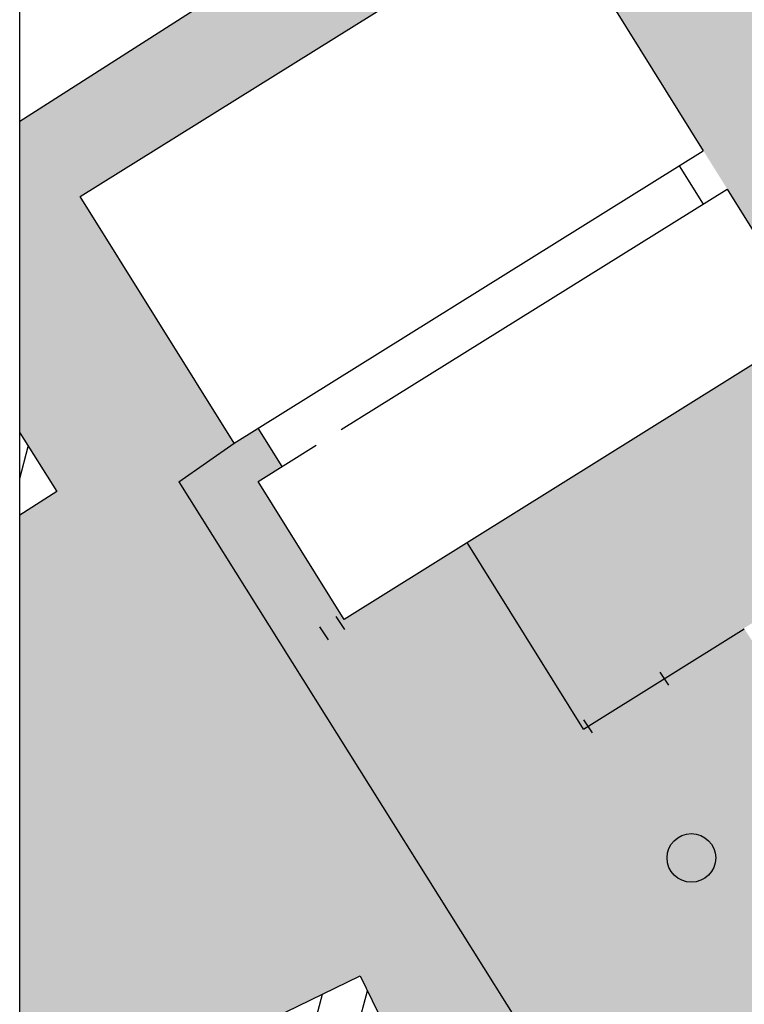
# Model space of a CAD drawing. Header units: inches. Extents: x -85 to 313, y 33 to 297.
# Tile 12 of 14: x 203 to 228, y 188 to 223. Entities that reach past the tile are written whole.
import ezdxf

# ---------------------------------------------------------------- set-up
doc = ezdxf.new("R2010")
doc.units = ezdxf.units.IN
doc.header["$MEASUREMENT"] = 0
doc.layers.add('0_Übersichtsplan', color=7, linetype='Continuous')
doc.layers.add('1_Grundrisse', color=10, linetype='Continuous', lineweight=25)

msp = doc.modelspace()

# ---------------------------------------------------------------- hatches: boundary and pattern name
at = {"layer": '0_Übersichtsplan'}
h = msp.add_hatch(dxfattribs=at)
h.set_pattern_fill('ANSI31', scale=12, angle=30)
h.set_pattern_definition([(74.99999999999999, (0, 0), (-1.448888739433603, 0.3882285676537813), [])])
h.paths.add_polyline_path([(208.1723801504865, 252.0773398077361), (202.8924532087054, 252.0773398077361), (202.8924532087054, 237.6821364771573), (213.1629851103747, 244.1385888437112)])
h.paths.add_polyline_path([(313.4052106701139, 167.0893619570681), (309.381292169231, 165.1352718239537), (312.9784618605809, 157.7278767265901), (313.4052106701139, 157.9351139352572)])
h.paths.add_polyline_path([(307.9869551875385, 167.6124381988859), (292.102123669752, 159.8984667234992), (295.5281324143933, 152.8435311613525), (296.4250881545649, 152.8435311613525), (311.5841248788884, 160.2050431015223)])
h.paths.add_polyline_path([(288.4323765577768, 158.0562960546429), (277.6981014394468, 152.8435311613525), (290.9637927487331, 152.8435311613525)])
h.paths.add_polyline_path([(222.7232378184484, 159.7874453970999), (214.3032123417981, 156.828363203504), (215.7036173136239, 152.8435311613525), (225.1635645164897, 152.8435311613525)])
h.paths.add_polyline_path([(209.750130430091, 157.9717130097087), (202.8924532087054, 155.5616929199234), (202.8924532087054, 152.8435311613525), (211.5523472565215, 152.8435311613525)])
h.paths.add_polyline_path([(207.9991941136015, 171.7937889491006), (202.8924532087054, 169.9991071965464), (202.8924532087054, 164.8837182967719), (209.5992935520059, 167.2407291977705)])
h.paths.add_polyline_path([(222.2935823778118, 168.8153953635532), (220.6934829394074, 173.3684551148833), (209.2254972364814, 169.3382164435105), (210.8255966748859, 164.7851566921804)])
h.paths.add_polyline_path([(216.8414226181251, 183.0789000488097), (205.3734369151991, 179.0486613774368), (206.9735363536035, 174.4956016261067), (218.4415220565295, 178.5258402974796)])
h.paths.add_polyline_path([(216.9921064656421, 184.7688626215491), (214.8839257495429, 189.1100888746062), (203.9494941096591, 183.8001242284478), (206.0576748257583, 179.4588979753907)])
h.paths.add_polyline_path([(243.8339940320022, 160.6649233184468), (231.6809793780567, 156.1295173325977), (232.8867405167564, 152.8435311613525), (246.7697934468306, 152.8435311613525)])
h.paths.add_polyline_path([(202.8924532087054, 208.2315971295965), (202.8924532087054, 205.3373960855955), (204.2032159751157, 206.171307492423)])
h.paths.add_polyline_path([(313.4052106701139, 241.8347161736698), (313.4052106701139, 252.0773398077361), (310.3704319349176, 252.0773398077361), (293.8880236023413, 242.7780238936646), (287.0437366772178, 252.0773398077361), (276.5029260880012, 252.0773398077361), (289.0072751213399, 233.2252053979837, 0.3809753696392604), (295.4597206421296, 231.5284604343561)])
h.paths.add_polyline_path([(313.4052106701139, 231.2120743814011), (297.5183243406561, 221.919372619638), (313.4052106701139, 197.6400873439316), (313.4052106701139, 209.0368517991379), (308.6663957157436, 216.2789908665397), (313.4052106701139, 219.0508615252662)])
h.paths.add_polyline_path([(299.3630147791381, 198.4503936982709), (293.2076833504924, 194.7211849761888), (297.5435079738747, 187.5645896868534), (303.7995044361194, 191.6398226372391)])
h.paths.add_polyline_path([(303.7995044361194, 191.6398226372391), (297.5435079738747, 187.5645896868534), (300.0709993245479, 183.3927805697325), (295.3902161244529, 180.5569271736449), (298.8463325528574, 174.8523545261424), (303.9030123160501, 177.9159449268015), (302.6479252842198, 179.987557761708), (308.9161329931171, 183.7851525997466)])
h.paths.add_polyline_path([(269.6869964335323, 244.0068239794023), (271.8219403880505, 245.3975526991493), (267.470645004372, 252.0773398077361), (258.3384999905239, 252.0773398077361), (247.3432412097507, 244.9148931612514), (252.2796106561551, 237.3369435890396), (259.7734389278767, 242.3905320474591), (291.8303819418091, 193.8867466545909), (293.2076833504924, 194.7211849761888), (299.3630147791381, 198.4503936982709)])
at = {"layer": '0_Übersichtsplan', "true_color": 0xf9a800}
h = msp.add_hatch(color=40, dxfattribs=at)
h.dxf.hatch_style = 1
edge = h.paths.add_edge_path(flags=16)
edge.add_arc((220.986523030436, 231.0259736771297), 0.8561178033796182, 0, 360)
h.paths.add_polyline_path([(214.8839257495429, 189.1100888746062), (216.9921064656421, 184.7688626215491), (206.0576748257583, 179.4588979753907), (203.9494941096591, 183.8001242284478)], flags=16)
h.paths.add_polyline_path([(216.8414226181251, 183.0789000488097), (218.4415220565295, 178.5258402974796), (206.9735363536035, 174.4956016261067), (205.3734369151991, 179.0486613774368)], flags=16)
h.paths.add_polyline_path([(220.6934829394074, 173.3684551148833), (222.2935823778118, 168.8153953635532), (210.8255966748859, 164.7851566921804), (209.2254972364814, 169.3382164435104)], flags=16)
h.paths.add_polyline_path([(268.6877353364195, 252.0773398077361), (267.470645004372, 252.0773398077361), (271.8219403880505, 245.3975526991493), (269.6869964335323, 244.0068239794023), (308.9161329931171, 183.7851525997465), (302.6479252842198, 179.987557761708), (303.9030123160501, 177.9159449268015), (298.8463325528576, 174.8523545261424), (290.7513362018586, 170.7593876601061), (292.7390278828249, 167.6916989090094), (293.3151345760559, 167.2707120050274), (294.0252054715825, 167.3409132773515), (313.4052106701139, 177.0110180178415), (313.4052106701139, 185.6395750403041)])
edge = h.paths.add_edge_path()
edge.add_line((287.551106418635, 165.3486191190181), (285.7000796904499, 168.20538706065))
edge.add_line((285.7000796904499, 168.20538706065), (255.3176770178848, 152.8435311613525))
edge.add_line((255.3176770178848, 152.8435311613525), (265.039828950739, 152.8435311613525))
edge.add_line((265.039828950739, 152.8435311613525), (287.1588219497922, 163.9102834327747))
edge.add_arc((286.7118753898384, 164.8048440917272), 1.000000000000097, 296.5479465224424, 392.9409929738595)
edge = h.paths.add_edge_path()
edge.add_arc((265.6527548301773, 179.5774075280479), 0.999999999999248, 32.9409929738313, 113.8260344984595)
edge.add_line((265.2487938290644, 180.4921837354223), (248.1369002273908, 172.9356495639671))
edge.add_line((248.1369002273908, 172.9356495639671), (246.0448809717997, 172.0425744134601))
edge.add_line((246.0448809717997, 172.0425744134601), (240.8165903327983, 169.8190822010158))
edge.add_line((240.8165903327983, 169.8190822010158), (248.0359681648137, 152.8435311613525))
edge.add_line((248.0359681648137, 152.8435311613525), (255.3176770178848, 152.8435311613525))
edge.add_line((255.3176770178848, 152.8435311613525), (277.0474579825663, 163.8304753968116))
edge.add_line((277.0474579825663, 163.8304753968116), (266.4919858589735, 180.1211825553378))
edge = h.paths.add_edge_path(flags=16)
edge.add_arc((268.7116671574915, 164.9365418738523), 0.8561178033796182, 0, 360)
edge = h.paths.add_edge_path(flags=16)
edge.add_arc((272.4261613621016, 168.7753701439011), 0.5998691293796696, 0, 360)
edge = h.paths.add_edge_path(flags=16)
edge.add_arc((258.9411657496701, 157.6141332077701), 0.8561178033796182, 0, 360)
edge = h.paths.add_edge_path()
edge.add_arc((247.2917218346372, 184.4629652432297), 0.8561178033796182, 0, 360)
edge = h.paths.add_edge_path()
edge.add_arc((253.4922317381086, 190.4710956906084), 0.8561178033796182, 0, 360)
edge = h.paths.add_edge_path()
edge.add_arc((258.1895880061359, 180.707883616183), 0.8561178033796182, 0, 360)
edge = h.paths.add_edge_path(flags=17)
edge.add_arc((271.154293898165, 178.6425893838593), 0.8561178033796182, 0, 360)
edge = h.paths.add_edge_path(flags=17)
edge.add_arc((272.6821699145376, 172.3567960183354), 0.5998691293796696, 0, 360)
edge = h.paths.add_edge_path(flags=17)
edge.add_arc((276.4828916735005, 166.2565650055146), 0.5998691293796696, 0, 360)
edge = h.paths.add_edge_path()
edge.add_line((284.318265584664, 174.7784776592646), (279.9432520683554, 171.9239088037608))
edge.add_line((279.9432520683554, 171.9239088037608), (283.1956810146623, 166.93912079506))
edge.add_line((283.1956810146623, 166.93912079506), (285.7000796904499, 168.20538706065))
edge.add_line((285.7000796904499, 168.20538706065), (284.4405825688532, 170.2735925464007))
edge.add_arc((283.9282400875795, 169.9615858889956), 0.5998691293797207, 0, 31.340606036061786, ccw=False)
edge.add_arc((283.9282400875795, 169.9615858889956), 0.5998691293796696, -180, 0, ccw=False)
edge.add_arc((283.9282400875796, 169.9615858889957), 0.5998691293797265, 31.340606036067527, 180.0000000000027, ccw=False)
edge.add_line((284.4405825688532, 170.2735925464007), (283.8337906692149, 171.2699984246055))
edge.add_line((283.8337906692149, 171.2699984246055), (285.8187414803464, 172.4787950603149))
edge.add_line((285.8187414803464, 172.4787950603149), (284.318265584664, 174.7784776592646))
h.paths.add_polyline_path([(281.8996571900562, 171.2979586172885), (281.3098480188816, 170.9128977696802), (280.6563626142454, 171.9138608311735), (281.2461717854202, 172.2989216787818)], flags=0)
h.paths.add_polyline_path([(283.8088110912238, 173.9719578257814), (284.3986202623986, 174.3570186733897), (285.0521056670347, 173.3560556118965), (284.46229649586, 172.9709947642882)], flags=16)
h.paths.add_polyline_path([(281.2461717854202, 172.2989216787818), (280.6563626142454, 171.9138608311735), (281.3098480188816, 170.9128977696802), (281.8996571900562, 171.2979586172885)], flags=16)
h.paths.add_polyline_path([(284.3986202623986, 174.3570186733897), (283.8088110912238, 173.9719578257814), (284.46229649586, 172.9709947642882), (285.0521056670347, 173.3560556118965)], flags=0)
edge = h.paths.add_edge_path(flags=17)
edge.add_arc((283.9282400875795, 169.9615858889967), 0.5998691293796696, 0, 360)
h.paths.add_polyline_path([(273.911452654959, 205.2596075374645), (270.865031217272, 203.2052066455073), (292.2383408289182, 171.5112423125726), (295.5432891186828, 173.1822799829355)], flags=17)
edge = h.paths.add_edge_path(flags=16)
edge.add_arc((292.279336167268, 173.7690890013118), 0.8561178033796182, 0, 360)
edge = h.paths.add_edge_path(flags=16)
edge.add_arc((288.9704862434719, 178.8038071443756), 0.8561178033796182, 0, 360)
edge = h.paths.add_edge_path(flags=16)
edge.add_arc((285.0600258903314, 184.5148301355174), 0.8561178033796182, 0, 360)
edge = h.paths.add_edge_path(flags=16)
edge.add_arc((281.2999686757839, 190.1507077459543), 0.8561178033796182, 0, 360)
edge = h.paths.add_edge_path(flags=16)
edge.add_arc((277.3895083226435, 195.9368761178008), 0.8561178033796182, 0, 360)
edge = h.paths.add_edge_path(flags=16)
edge.add_arc((273.5969187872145, 201.548585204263), 0.8561178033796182, 0, 360)
edge = h.paths.add_edge_path(flags=16)
edge.add_arc((292.279336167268, 173.7690890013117), 0.8561178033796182, 0, 360)
edge = h.paths.add_edge_path(flags=16)
edge.add_arc((288.9704862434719, 178.8038071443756), 0.8561178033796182, 0, 360)
edge = h.paths.add_edge_path(flags=16)
edge.add_arc((285.0600258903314, 184.5148301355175), 0.8561178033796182, 0, 360)
edge = h.paths.add_edge_path(flags=16)
edge.add_arc((281.2999686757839, 190.1507077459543), 0.8561178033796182, 0, 360)
edge = h.paths.add_edge_path(flags=16)
edge.add_arc((277.3895083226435, 195.9368761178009), 0.8561178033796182, 0, 360)
edge = h.paths.add_edge_path(flags=16)
edge.add_arc((273.5969187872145, 201.548585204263), 0.8561178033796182, 0, 360)
h.paths.add_polyline_path([(225.6973253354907, 233.7820501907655), (202.8924532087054, 219.2042605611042), (202.8924532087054, 208.2315971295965), (204.2032159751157, 206.171307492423), (202.8924532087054, 205.3373960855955), (202.8924532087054, 169.9991071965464), (207.9991941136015, 171.7937889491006), (209.5992935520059, 167.2407291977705), (202.8924532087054, 164.8837182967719), (202.8924532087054, 155.5616929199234), (209.750130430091, 157.9717130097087), (211.5523472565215, 152.8435311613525), (215.7036173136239, 152.8435311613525), (214.3032123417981, 156.828363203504), (222.7232378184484, 159.7874453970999), (225.1635645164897, 152.8435311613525), (232.8867405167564, 152.8435311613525), (231.6809793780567, 156.1295173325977), (243.8339940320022, 160.6649233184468), (246.7697934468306, 152.8435311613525), (248.0359681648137, 152.8435311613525), (240.8165903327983, 169.8190822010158), (234.0442522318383, 185.7434698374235), (237.2312067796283, 187.8240943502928), (234.1908135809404, 192.4811551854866), (232.9643298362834, 191.6804371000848), (232.8585666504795, 191.8424377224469), (232.2213251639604, 191.4264103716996), (231.4889142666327, 192.5482659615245), (232.1261557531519, 192.9642933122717), (232.0203925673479, 193.1262939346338), (233.246876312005, 193.9270120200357), (228.4127355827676, 201.3316093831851), (222.7489417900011, 197.800226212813), (218.65373949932, 204.3682988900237), (214.3143997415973, 201.6627146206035), (211.2875852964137, 206.517258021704), (212.1361546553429, 207.0463421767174), (211.2956785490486, 208.3943361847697), (210.4471091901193, 207.8652520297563), (205.02633796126, 216.5593327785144), (221.5487109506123, 226.8610549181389), (220.9940230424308, 227.7506887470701), (227.0545265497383, 231.6985751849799)])
h.paths.add_polyline_path([(254.4937939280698, 252.077339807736), (231.4837012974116, 237.3683649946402), (232.7572078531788, 235.4133718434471), (238.7237592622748, 239.3000567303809), (247.3432412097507, 244.9148931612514), (258.3384999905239, 252.0773398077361)])
h = msp.add_hatch(color=40, dxfattribs=at)
h.dxf.hatch_style = 1
h.paths.add_polyline_path([(221.8426408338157, 231.0259736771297, 1), (220.1304052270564, 231.0259736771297, 1)])
h.paths.add_polyline_path([(239.0463318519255, 234.8683465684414, 1), (240.2327210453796, 234.8683465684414, 1)])
h.paths.add_polyline_path([(240.1304834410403, 237.1405577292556), (238.7237592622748, 239.3000567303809), (232.7572078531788, 235.4133718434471), (234.1639320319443, 233.2538728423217)])
h.paths.add_polyline_path([(244.1076534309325, 227.5583398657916, 1), (245.2940426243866, 227.5583398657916, 1)])
h.paths.add_polyline_path([(251.5495727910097, 228.2435727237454, 1), (249.8373371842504, 228.2435727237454, 1)])
h.paths.add_polyline_path([(249.6666113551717, 221.3780664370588, 1), (248.4802221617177, 221.3780664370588, 1)])
h.paths.add_polyline_path([(227.4053293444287, 193.2667475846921, 1), (225.6930937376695, 193.2667475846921, 1)])
h.paths.add_polyline_path([(274.4530365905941, 201.548585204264, 1), (272.7408009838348, 201.548585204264, 1)])
h.paths.add_polyline_path([(276.5333905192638, 195.9368761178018, 1), (278.2456261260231, 195.9368761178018, 1)])
h.paths.add_polyline_path([(280.4438508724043, 190.1507077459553, 1), (282.1560864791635, 190.1507077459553, 1)])
h.paths.add_polyline_path([(284.2039080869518, 184.5148301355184, 1), (285.916143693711, 184.5148301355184, 1)])
h.paths.add_polyline_path([(289.8266040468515, 178.8038071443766, 1), (288.1143684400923, 178.8038071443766, 1)])
h.paths.add_polyline_path([(293.1354539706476, 173.7690890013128, 1), (291.4232183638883, 173.7690890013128, 1)])
h.paths.add_polyline_path([(258.0850479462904, 157.614133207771, 1), (259.7972835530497, 157.614133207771, 1)])
h.paths.add_polyline_path([(269.5677849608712, 164.9365418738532, 1), (267.8555493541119, 164.9365418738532, 1)])
h.paths.add_polyline_path([(273.0260304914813, 168.7753701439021, 1), (271.8262922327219, 168.7753701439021, 1)])
h.paths.add_polyline_path([(281.2461717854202, 172.2989216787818), (280.6563626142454, 171.9138608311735), (281.3098480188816, 170.9128977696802), (281.8996571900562, 171.2979586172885)])
h.paths.add_polyline_path([(284.46229649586, 172.9709947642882), (285.0521056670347, 173.3560556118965), (284.3986202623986, 174.3570186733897), (283.8088110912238, 173.9719578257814)])
at = {"layer": '0_Übersichtsplan', "true_color": 0x9b9b9b}
h = msp.add_hatch(color=253, dxfattribs=at)
h.dxf.hatch_style = 1
edge = h.paths.add_edge_path()
edge.add_line((252.2796105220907, 237.3369434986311), (243.7496765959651, 231.584639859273))
edge.add_line((243.7496765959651, 231.584639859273), (240.1304834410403, 237.1405577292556))
edge.add_line((240.1304834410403, 237.1405577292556), (234.1639320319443, 233.2538728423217))
edge.add_line((234.1639320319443, 233.2538728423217), (232.7572078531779, 235.4133718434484))
edge.add_line((232.7572078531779, 235.4133718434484), (227.0545265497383, 231.6985751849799))
edge.add_line((227.0545265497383, 231.6985751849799), (220.9940230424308, 227.7506887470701))
edge.add_line((220.9940230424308, 227.7506887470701), (221.5487109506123, 226.8610549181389))
edge.add_line((221.5487109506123, 226.8610549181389), (230.8367727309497, 211.9644367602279))
edge.add_line((230.8367727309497, 211.9644367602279), (218.6537394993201, 204.3682988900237))
edge.add_line((218.6537394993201, 204.3682988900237), (222.7489417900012, 197.800226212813))
edge.add_line((222.7489417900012, 197.800226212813), (229.5792515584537, 202.0931771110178))
edge.add_line((229.5792515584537, 202.0931771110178), (230.6134426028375, 202.7683556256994))
edge.add_line((230.6134426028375, 202.7683556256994), (231.5958538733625, 203.4097293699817))
edge.add_line((231.5958538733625, 203.4097293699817), (232.6677066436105, 204.1094955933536))
edge.add_line((232.6677066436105, 204.1094955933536), (233.9074815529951, 204.9188909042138))
edge.add_line((233.9074815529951, 204.9188909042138), (234.2480268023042, 204.3972676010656))
edge.add_line((234.2480268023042, 204.3972676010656), (234.5384930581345, 204.5869004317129))
edge.add_line((234.5384930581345, 204.5869004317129), (235.837034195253, 205.4346616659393))
edge.add_line((235.837034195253, 205.4346616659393), (236.3333780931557, 205.7587030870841))
edge.add_line((236.3333780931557, 205.7587030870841), (237.6319192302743, 206.6064643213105))
edge.add_line((237.6319192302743, 206.6064643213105), (238.128263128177, 206.9305057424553))
edge.add_line((238.128263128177, 206.9305057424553), (239.4218331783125, 207.77502156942))
edge.add_line((239.4218331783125, 207.77502156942), (239.7639483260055, 207.9983737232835))
edge.add_line((239.7639483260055, 207.9983737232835), (239.697405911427, 208.1002987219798))
edge.add_line((239.697405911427, 208.1002987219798), (240.9119660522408, 208.8932324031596))
edge.add_line((240.9119660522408, 208.8932324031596), (240.7519651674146, 209.1383105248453))
edge.add_arc((241.1738615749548, 208.492079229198), 0.7717586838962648, 33.13877874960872, 123.13877874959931, ccw=False)
edge.add_arc((242.4663241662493, 209.3358720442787), 0.7717586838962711, 123.13877874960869, 213.1387787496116, ccw=False)
edge.add_line((242.0444277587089, 209.9821033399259), (242.2044286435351, 209.7370252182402))
edge.add_line((242.2044286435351, 209.7370252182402), (243.691506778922, 210.7078740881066))
edge.add_line((243.691506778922, 210.7078740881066), (243.5315058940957, 210.9529522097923))
edge.add_arc((243.9534023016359, 210.306720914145), 0.7717586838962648, 33.13877874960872, 123.13877874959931, ccw=False)
edge.add_arc((245.2458648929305, 211.1505137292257), 0.771758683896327, 123.13877874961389, 213.1387787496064, ccw=False)
edge.add_line((244.8239684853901, 211.7967450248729), (244.9839693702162, 211.5516669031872))
edge.add_line((244.9839693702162, 211.5516669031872), (246.1761638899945, 212.3299990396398))
edge.add_line((246.1761638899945, 212.3299990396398), (246.242706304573, 212.2280740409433))
edge.add_line((246.242706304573, 212.2280740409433), (246.6789998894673, 212.5129112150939))
edge.add_line((246.6789998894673, 212.5129112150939), (247.9775410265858, 213.3606724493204))
edge.add_line((247.9775410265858, 213.3606724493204), (248.4738849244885, 213.6847138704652))
edge.add_line((248.4738849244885, 213.6847138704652), (249.7724260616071, 214.5324751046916))
edge.add_line((249.7724260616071, 214.5324751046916), (250.2687699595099, 214.8565165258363))
edge.add_line((250.2687699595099, 214.8565165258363), (251.5623400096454, 215.701032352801))
edge.add_line((251.5623400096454, 215.701032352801), (251.9644744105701, 215.9635684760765))
edge.add_line((251.9644744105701, 215.9635684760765), (251.623929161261, 216.4851917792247))
edge.add_line((251.623929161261, 216.4851917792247), (253.8741790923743, 217.9542824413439))
edge.add_line((253.8741790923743, 217.9542824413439), (254.8565903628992, 218.5956561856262))
edge.add_line((254.8565903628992, 218.5956561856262), (255.9284431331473, 219.2954224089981))
edge.add_line((255.9284431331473, 219.2954224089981), (257.2903618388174, 220.1845601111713))
edge.add_line((257.2903618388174, 220.1845601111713), (258.3506319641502, 218.5605127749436))
edge.add_line((258.3506319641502, 218.5605127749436), (259.19789886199, 217.262728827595))
edge.add_line((259.19789886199, 217.262728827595), (259.5196835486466, 216.7698416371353))
edge.add_line((259.5196835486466, 216.7698416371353), (260.3669504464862, 215.4720576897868))
edge.add_line((260.3669504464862, 215.4720576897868), (260.6887351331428, 214.979170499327))
edge.add_line((260.6887351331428, 214.979170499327), (261.5360020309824, 213.6813865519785))
edge.add_line((261.5360020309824, 213.6813865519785), (262.4904866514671, 212.2193740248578))
edge.add_line((262.4904866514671, 212.2193740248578), (263.3377535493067, 210.9215900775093))
edge.add_line((263.3377535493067, 210.9215900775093), (263.6595382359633, 210.4287028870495))
edge.add_line((263.6595382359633, 210.4287028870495), (264.5068051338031, 209.130918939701))
edge.add_line((264.5068051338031, 209.130918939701), (264.8285898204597, 208.6380317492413))
edge.add_line((264.8285898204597, 208.6380317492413), (265.6758567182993, 207.3402478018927))
edge.add_line((265.6758567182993, 207.3402478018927), (266.2150468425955, 206.5143542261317))
edge.add_line((266.2150468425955, 206.5143542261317), (260.5486141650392, 202.8149858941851))
edge.add_line((260.5486141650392, 202.8149858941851), (258.7731236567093, 205.5345575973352))
edge.add_line((258.7731236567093, 205.5345575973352), (258.3709892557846, 205.2720214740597))
edge.add_line((258.3709892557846, 205.2720214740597), (257.0774192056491, 204.427505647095))
edge.add_line((257.0774192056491, 204.427505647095), (256.5810753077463, 204.1034642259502))
edge.add_line((256.5810753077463, 204.1034642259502), (255.2825341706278, 203.2557029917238))
edge.add_line((255.2825341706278, 203.2557029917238), (254.786190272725, 202.9316615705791))
edge.add_line((254.786190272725, 202.9316615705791), (253.4876491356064, 202.0839003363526))
edge.add_line((253.4876491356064, 202.0839003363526), (253.0513555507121, 201.7990631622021))
edge.add_line((253.0513555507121, 201.7990631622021), (253.1087630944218, 201.7111303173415))
edge.add_line((253.1087630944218, 201.7111303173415), (253.5995499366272, 200.9593774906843))
edge.add_line((253.5995499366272, 200.9593774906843), (254.0698146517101, 200.2390590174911))
edge.add_line((254.0698146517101, 200.2390590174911), (256.5290755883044, 196.4721357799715))
edge.add_line((256.5290755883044, 196.4721357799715), (244.7319762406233, 188.6280696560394))
edge.add_line((244.7319762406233, 188.6280696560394), (243.4051071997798, 184.1745391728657))
edge.add_line((243.4051071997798, 184.1745391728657), (248.1369002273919, 172.9356495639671))
edge.add_line((248.1369002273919, 172.9356495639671), (265.2487938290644, 180.4921837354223))
edge.add_arc((265.6527548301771, 179.5774075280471), 0.9999999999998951, 32.94099297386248, 113.8260344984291, ccw=False)
edge.add_line((266.4919858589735, 180.1211825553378), (277.0474579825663, 163.8304753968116))
edge.add_line((277.0474579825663, 163.8304753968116), (283.1956810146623, 166.93912079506))
edge.add_line((283.1956810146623, 166.93912079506), (279.9432520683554, 171.9239088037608))
edge.add_line((279.9432520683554, 171.9239088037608), (284.318265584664, 174.7784776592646))
edge.add_line((284.318265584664, 174.7784776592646), (285.8187414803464, 172.4787950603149))
edge.add_line((285.8187414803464, 172.4787950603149), (283.8337906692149, 171.2699984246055))
edge.add_line((283.8337906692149, 171.2699984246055), (285.7000796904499, 168.20538706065))
edge.add_line((285.7000796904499, 168.20538706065), (292.2383408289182, 171.5112423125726))
edge.add_line((292.2383408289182, 171.5112423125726), (270.865031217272, 203.2052066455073))
edge.add_line((270.865031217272, 203.2052066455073), (273.911452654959, 205.2596075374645))
edge.add_line((273.911452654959, 205.2596075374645), (252.2796105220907, 237.3369434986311))
edge = h.paths.add_edge_path(flags=16)
edge.add_arc((250.69345498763, 228.2435727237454), 0.8561178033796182, 0, 360)
edge = h.paths.add_edge_path(flags=16)
edge.add_arc((249.0734167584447, 221.3780664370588), 0.5931945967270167, 0, 360)
h.paths.add_polyline_path([(245.7453436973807, 223.2552718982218), (245.4256347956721, 223.0360390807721), (245.2063160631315, 223.3558732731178), (245.5260249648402, 223.5751060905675)], flags=16)
edge = h.paths.add_edge_path(flags=16)
edge.add_arc((244.7008480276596, 227.5583398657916), 0.5931945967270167, 0, 360)
edge = h.paths.add_edge_path(flags=16)
edge.add_arc((239.6395264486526, 234.8683465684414), 0.5931945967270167, 0, 360)
edge = h.paths.add_edge_path(flags=16)
edge.add_arc((253.4922317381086, 190.4710956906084), 0.8561178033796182, 0, 360)
edge = h.paths.add_edge_path(flags=16)
edge.add_arc((247.2917218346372, 184.4629652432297), 0.8561178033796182, 0, 360)
edge = h.paths.add_edge_path(flags=16)
edge.add_arc((258.1895880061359, 180.707883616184), 0.8561178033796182, 0, 360)
edge = h.paths.add_edge_path(flags=16)
edge.add_arc((271.154293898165, 178.6425893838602), 0.8561178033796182, 0, 360)
edge = h.paths.add_edge_path(flags=16)
edge.add_arc((272.6821699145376, 172.3567960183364), 0.5998691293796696, 0, 360)
edge = h.paths.add_edge_path(flags=16)
edge.add_arc((276.4828916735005, 166.2565650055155), 0.5998691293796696, 0, 360)
h.paths.add_polyline_path([(257.2297959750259, 220.661055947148), (253.629505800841, 218.3105825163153)], flags=16)

# ---------------------------------------------------------------- linework, layer by layer
at = {"layer": '0_Übersichtsplan', "color": 7}
msp.add_line((202.8924532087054, 219.2042605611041), (225.7020600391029, 233.785076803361), dxfattribs=at)
at = {"layer": '0_Übersichtsplan', "color": 7, "ltscale": 0.001}
for p, q in [((208.5006041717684, 206.5029230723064), (210.4471091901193, 207.8652520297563)), ((222.7489417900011, 197.800226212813), (218.65373949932, 204.3682988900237)), ((214.0314188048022, 201.767134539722), (214.3333250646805, 201.3045583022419)), ((213.4516142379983, 201.4012147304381), (213.7535204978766, 200.938638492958)), ((222.7489417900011, 197.800226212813), (228.4127355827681, 201.3316093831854)), ((225.4408836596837, 199.8094831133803), (225.742789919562, 199.3469068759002)), ((222.7497701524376, 198.1315701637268), (223.0516764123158, 197.6689939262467))]:
    msp.add_line(p, q, dxfattribs=at)
at = {"layer": '0_Übersichtsplan', "color": 7}
msp.add_lwpolyline([(208.5006041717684, 206.5029230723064), (221.2264427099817, 186.2222667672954, 0.1140125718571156), (230.490971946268, 185.049950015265), (237.4465631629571, 168.3858739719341), (240.8165903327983, 169.8190822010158)], format="xyb", dxfattribs=at)
msp.add_lwpolyline([(203.9494941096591, 183.8001242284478), (214.8839257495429, 189.1100888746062), (216.9921064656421, 184.7688626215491), (206.0576748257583, 179.4588979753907)], close=True, dxfattribs=at)
msp.add_circle((226.5492115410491, 193.2667475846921), 0.8561178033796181, dxfattribs=at)
at = {"layer": '1_Grundrisse', "color": 7}
for p, q in [((210.4471091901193, 207.8652520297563), (226.9694821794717, 218.1669741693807)), ((214.2202239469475, 208.3457622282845), (227.809958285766, 216.8189801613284)), ((211.2875852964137, 206.517258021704), (213.3343346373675, 207.7934090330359))]:
    msp.add_line(p, q, dxfattribs=at)
at = {"layer": '1_Grundrisse', "color": 1}
msp.add_lwpolyline([(202.8924532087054, 252.0773398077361), (313.4052106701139, 252.0773398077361), (313.4052106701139, 152.8435311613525), (202.8924532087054, 152.8435311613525)], close=True, dxfattribs=at)
at = {"layer": '1_Grundrisse', "color": 7}
for points in [[(210.4471091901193, 207.8652520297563), (205.02633796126, 216.5593327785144), (221.5487109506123, 226.8610549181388), (226.9694821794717, 218.1669741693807)], [(226.1209128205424, 217.6378900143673), (226.9613889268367, 216.2898960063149)], [(227.809958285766, 216.8189801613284), (230.8367727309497, 211.9644367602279), (214.3143997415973, 201.6627146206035), (211.2875852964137, 206.517258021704)], [(212.1361546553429, 207.0463421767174), (211.2956785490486, 208.3943361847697)], [(202.8924532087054, 208.2315971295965), (204.2032159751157, 206.171307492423), (202.8924532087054, 205.3373960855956)]]:
    msp.add_lwpolyline(points, dxfattribs=at)

doc.saveas('drawing.dxf')
